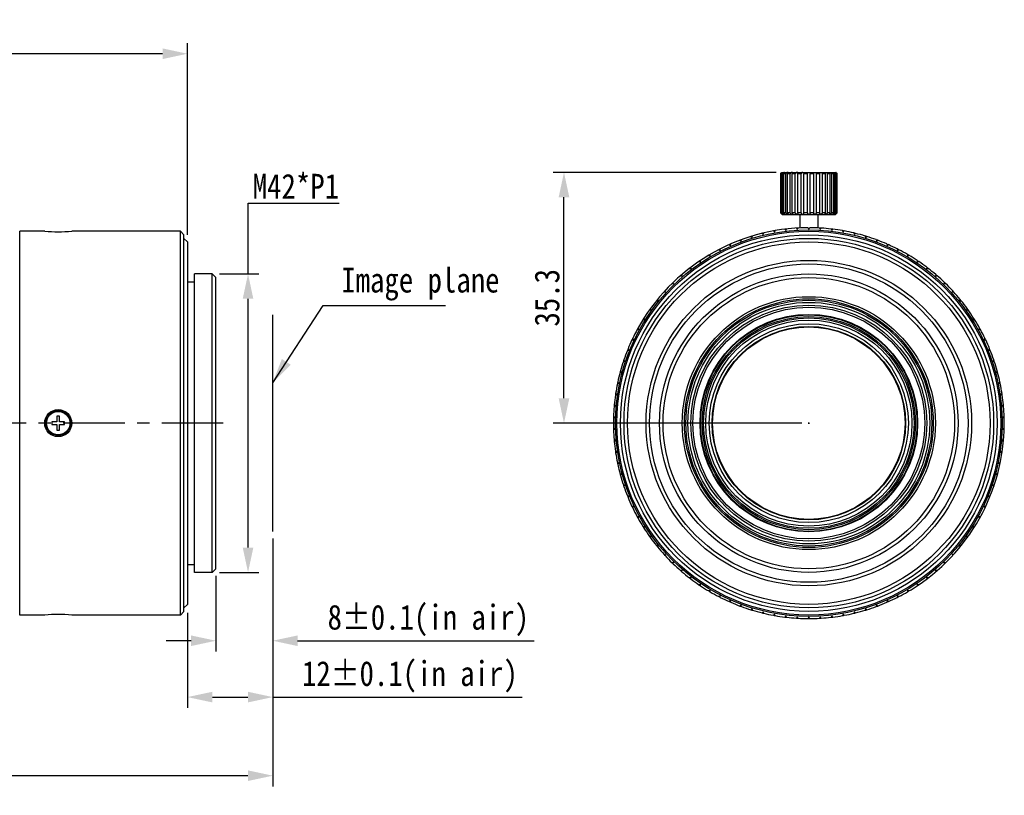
# Model space of a CAD drawing. Header units: millimetres. Extents: x 1042 to 1297, y 430 to 539.
# Tile 13 of 13: x 1158 to 1297, y 430 to 539. Entities that reach past the tile are written whole.
import ezdxf

# ---------------------------------------------------------------- set-up
doc = ezdxf.new("R2010")
doc.units = ezdxf.units.MM
doc.header["$LTSCALE"] = 23.1
doc.header["$PDMODE"] = 3
doc.header["$PDSIZE"] = 8
doc.linetypes.add('CENTER', pattern=[0.6, 0.375, -0.075, 0.075, -0.075])
doc.layers.get('0').update_dxf_attribs({"linetype": 'CONTINUOUS'})
doc.layers.get('Defpoints').update_dxf_attribs({"linetype": 'CONTINUOUS'})
doc.layers.add('02___PRT_ALL_AXES', color=7, linetype='CONTINUOUS')
doc.styles.get("Standard").update_dxf_attribs({"font": 'simsun.ttc', "width": 0.85})
doc.dimstyles.get("Standard").update_dxf_attribs({"dimtxt": 3.5, "dimasz": 3.5, "dimexe": 1.5, "dimexo": 1, "dimtad": 1, "dimtoh": 1, "dimdsep": 46, "dimtxsty": 'STANDARD', "dimblk": '_FILLED', "dimcen": 0.09, "dimclrd": 3, "dimclre": 3, "dimclrt": 2, "dimazin": 2, "dimtp": 0.01, "dimtm": 0.01, "dimtfac": 1, "dimtofl": 0, "dimtmove": 0, "dimatfit": 3, "dimldrblk": '_FILLED', "dimfxl": 1, "dimtolj": 1, "dimarcsym": 0})

# ---------------------------------------------------------------- blocks, each defined once
blk = doc.blocks.new('_FILLED')
at = {"color": 0, "linetype": 'ByBlock'}
blk.add_solid([(0, 0), (-1, 0.214), (-1, -0.214)], dxfattribs=at)
blk = doc.blocks.new('*D3')
at = {"color": 3, "lineweight": -2}
for p, q in [((1190.15, 503.68), (1190.15, 513.65)), ((1190.15, 513.65), (1202.98, 513.65)), ((1186.13, 503.68), (1191.65, 503.68)), ((1190.15, 465.18), (1190.15, 500.18)), ((1186.13, 461.68), (1191.65, 461.68))]:
    blk.add_line(p, q, dxfattribs=at)
at = {"layer": 'Defpoints', "color": 0}
for p in [(1185.13, 503.68), (1185.13, 461.68), (1190.15, 461.68)]:
    blk.add_point(p, dxfattribs=at)
at = {"color": 3, "lineweight": -2, "xscale": 3.5, "yscale": 3.5, "zscale": 3.5}
for p, rotation in [((1190.15, 503.68), 90), ((1190.15, 461.68), 270)]:
    blk.add_blockref('_FILLED', p, dxfattribs=dict(at, rotation=rotation))
at = {"color": 2, "insert": (1196.88, 516.02), "char_height": 3.5, "attachment_point": 5}
blk.add_mtext('\\A1;M42*P1', dxfattribs=at)
blk = doc.blocks.new('*D4')
at = {"color": 3, "lineweight": -2}
for p, q in [((1193.63, 466.46), (1193.63, 442.63)), ((1181.63, 455.98), (1181.63, 442.63)), ((1185.13, 444.13), (1190.13, 444.13)), ((1193.63, 444.13), (1228.71, 444.13))]:
    blk.add_line(p, q, dxfattribs=at)
at = {"layer": 'Defpoints', "color": 0}
for p in [(1193.63, 467.46), (1181.63, 456.98), (1181.63, 444.13)]:
    blk.add_point(p, dxfattribs=at)
at = {"color": 3, "lineweight": -2, "xscale": 3.5, "yscale": 3.5, "zscale": 3.5, "rotation": 180}
blk.add_blockref('_FILLED', (1181.63, 444.13), dxfattribs=at)
at = {"color": 3, "lineweight": -2, "xscale": 3.5, "yscale": 3.5, "zscale": 3.5}
blk.add_blockref('_FILLED', (1193.63, 444.13), dxfattribs=at)
at = {"color": 2, "insert": (1212.92, 446.98), "char_height": 3.5, "attachment_point": 5}
blk.add_mtext('\\A1;12%%P0.1(in air)', dxfattribs=at)
blk = doc.blocks.new('*D5')
at = {"color": 3, "lineweight": -2}
for p, q in [((1193.63, 466.46), (1193.63, 431.57)), ((1079.14, 454.48), (1079.14, 431.57)), ((1190.13, 433.07), (1082.64, 433.07))]:
    blk.add_line(p, q, dxfattribs=at)
at = {"layer": 'Defpoints', "color": 0}
for p in [(1193.63, 467.46), (1079.14, 455.48), (1079.14, 433.07)]:
    blk.add_point(p, dxfattribs=at)
at = {"color": 3, "lineweight": -2, "xscale": 3.5, "yscale": 3.5, "zscale": 3.5, "rotation": 180}
blk.add_blockref('_FILLED', (1079.14, 433.07), dxfattribs=at)
at = {"color": 3, "lineweight": -2, "xscale": 3.5, "yscale": 3.5, "zscale": 3.5}
blk.add_blockref('_FILLED', (1193.63, 433.07), dxfattribs=at)
at = {"color": 2, "insert": (1136.38, 435.91), "char_height": 3.5, "attachment_point": 5}
blk.add_mtext('\\A1;114.5%%P0.3(in air)', dxfattribs=at)
blk = doc.blocks.new('*D6')
at = {"color": 3, "lineweight": -2}
for p, q in [((1193.63, 466.46), (1193.63, 450.56)), ((1185.63, 461.18), (1185.63, 450.56)), ((1182.13, 452.06), (1178.63, 452.06)), ((1197.13, 452.06), (1230.39, 452.06))]:
    blk.add_line(p, q, dxfattribs=at)
at = {"layer": 'Defpoints', "color": 0}
for p in [(1193.63, 467.46), (1185.63, 462.18), (1185.63, 452.06)]:
    blk.add_point(p, dxfattribs=at)
at = {"color": 3, "lineweight": -2, "xscale": 3.5, "yscale": 3.5, "zscale": 3.5}
blk.add_blockref('_FILLED', (1185.63, 452.06), dxfattribs=at)
at = {"color": 3, "lineweight": -2, "xscale": 3.5, "yscale": 3.5, "zscale": 3.5, "rotation": 180}
blk.add_blockref('_FILLED', (1193.63, 452.06), dxfattribs=at)
at = {"color": 2, "insert": (1215.51, 454.91), "char_height": 3.5, "attachment_point": 5}
blk.add_mtext('\\A1;8%%P0.1(in air)', dxfattribs=at)
blk = doc.blocks.new('*D7')
at = {"color": 3, "lineweight": -2}
for p, q in [((1264.46, 517.98), (1233.1, 517.98)), ((1234.6, 486.18), (1234.6, 514.48)), ((1268.04, 482.68), (1233.1, 482.68))]:
    blk.add_line(p, q, dxfattribs=at)
at = {"layer": 'Defpoints', "color": 0}
for p in [(1234.6, 517.98), (1265.46, 517.98), (1269.04, 482.68)]:
    blk.add_point(p, dxfattribs=at)
at = {"color": 3, "lineweight": -2, "xscale": 3.5, "yscale": 3.5, "zscale": 3.5}
for p, rotation in [((1234.6, 517.98), 90), ((1234.6, 482.68), 270)]:
    blk.add_blockref('_FILLED', p, dxfattribs=dict(at, rotation=rotation))
at = {"color": 2, "insert": (1232.23, 500.33), "char_height": 3.5, "attachment_point": 5, "rotation": 90}
blk.add_mtext('\\A1;35.3', dxfattribs=at)
blk = doc.blocks.new('*D8')
at = {"color": 3, "lineweight": -2}
for p, q in [((1079.14, 510.88), (1079.14, 536.17)), ((1181.63, 509.18), (1181.63, 536.17)), ((1178.13, 534.67), (1082.64, 534.67))]:
    blk.add_line(p, q, dxfattribs=at)
at = {"layer": 'Defpoints', "color": 0}
for p in [(1079.14, 534.67), (1079.14, 509.88), (1181.63, 508.18)]:
    blk.add_point(p, dxfattribs=at)
at = {"color": 3, "lineweight": -2, "xscale": 3.5, "yscale": 3.5, "zscale": 3.5, "rotation": 180}
blk.add_blockref('_FILLED', (1079.14, 534.67), dxfattribs=at)
at = {"color": 3, "lineweight": -2, "xscale": 3.5, "yscale": 3.5, "zscale": 3.5}
blk.add_blockref('_FILLED', (1181.63, 534.67), dxfattribs=at)
at = {"color": 2, "insert": (1131.37, 537.17), "char_height": 3.5, "attachment_point": 5}
blk.add_mtext('\\A1;102.5%%P0.3', dxfattribs=at)

msp = doc.modelspace()

# ---------------------------------------------------------------- linework, layer by layer
at = {"color": 7}
for p, q in [((1265.049, 517.78), (1265.049, 512.28)), ((1273.039, 512.28), (1273.039, 517.78)), ((1268.954, 482.683), (1269.134, 482.683)), ((1269.044, 482.593), (1269.044, 482.773))]:
    msp.add_line(p, q, dxfattribs=at)
at = {"color": 7, "linetype": 'Continuous'}
for p, q in [((1265.344, 511.98), (1265.244, 512.08)), ((1272.744, 511.98), (1265.344, 511.98)), ((1272.744, 511.98), (1272.844, 512.08)), ((1264.215, 509.554), (1264.298, 509.772)), ((1265.673, 509.977), (1265.816, 509.793)), ((1265.816, 509.793), (1265.911, 510.006)), ((1267.295, 510.129), (1267.427, 509.937)), ((1267.427, 509.937), (1267.535, 510.144)), ((1268.924, 510.185), (1269.044, 509.985)), ((1269.044, 509.985), (1269.165, 510.185)), ((1270.554, 510.144), (1270.662, 509.937)), ((1270.662, 509.937), (1270.794, 510.129)), ((1272.178, 510.006), (1272.273, 509.793)), ((1272.273, 509.793), (1272.416, 509.977)), ((1273.791, 509.772), (1273.874, 509.554)), ((1158.027, 455.683), (1158.027, 509.683)), ((1180.627, 455.683), (1180.627, 509.683)), ((1180.627, 509.683), (1181.127, 509.183)), ((1181.127, 456.183), (1181.127, 509.183)), ((1181.627, 508.183), (1181.127, 508.683)), ((1259.356, 508.422), (1259.539, 508.277)), ((1259.539, 508.277), (1259.582, 508.506)), ((1260.898, 508.951), (1261.071, 508.795)), ((1261.071, 508.795), (1261.128, 509.021)), ((1262.468, 509.387), (1262.632, 509.221)), ((1262.632, 509.221), (1262.702, 509.444)), ((1264.062, 509.73), (1264.215, 509.554)), ((1273.874, 509.554), (1274.027, 509.73)), ((1275.387, 509.444), (1275.457, 509.221)), ((1275.457, 509.221), (1275.621, 509.387)), ((1276.961, 509.021), (1277.018, 508.795)), ((1277.018, 508.795), (1277.191, 508.951)), ((1278.507, 508.506), (1278.55, 508.277)), ((1278.55, 508.277), (1278.733, 508.422)), ((1181.627, 508.183), (1181.627, 457.183)), ((1256.38, 507.095), (1256.579, 506.973)), ((1256.579, 506.973), (1256.594, 507.205)), ((1257.849, 507.803), (1258.039, 507.668)), ((1258.039, 507.668), (1258.069, 507.9)), ((1280.02, 507.9), (1280.05, 507.668)), ((1280.05, 507.668), (1280.24, 507.803)), ((1281.495, 507.205), (1281.51, 506.973)), ((1281.51, 506.973), (1281.709, 507.095)), ((1254.957, 506.302), (1255.162, 506.191)), ((1255.162, 506.191), (1255.163, 506.425)), ((1282.926, 506.425), (1282.927, 506.191)), ((1282.927, 506.191), (1283.132, 506.302)), ((1252.262, 504.47), (1252.479, 504.385)), ((1252.479, 504.385), (1252.453, 504.616)), ((1253.582, 505.426), (1253.793, 505.328)), ((1253.793, 505.328), (1253.782, 505.561)), ((1284.307, 505.561), (1284.296, 505.328)), ((1284.296, 505.328), (1284.507, 505.426)), ((1285.636, 504.616), (1285.61, 504.385)), ((1285.61, 504.385), (1285.827, 504.47)), ((1185.127, 503.683), (1182.627, 503.683)), ((1182.627, 461.683), (1182.627, 503.683)), ((1185.127, 461.683), (1185.127, 503.683)), ((1185.127, 503.683), (1185.627, 503.183)), ((1185.627, 462.183), (1185.627, 503.183)), ((1251.001, 503.438), (1251.222, 503.365)), ((1251.222, 503.365), (1251.183, 503.595)), ((1286.906, 503.595), (1286.867, 503.365)), ((1286.867, 503.365), (1287.088, 503.438)), ((1181.627, 502.583), (1182.627, 502.583)), ((1249.803, 502.333), (1250.029, 502.273)), ((1250.029, 502.273), (1249.976, 502.5)), ((1288.113, 502.5), (1288.06, 502.273)), ((1288.06, 502.273), (1288.286, 502.333)), ((1247.845, 499.886), (1247.766, 500.106)), ((1248.673, 501.158), (1248.902, 501.112)), ((1248.902, 501.112), (1248.835, 501.335)), ((1289.254, 501.335), (1289.187, 501.112)), ((1289.187, 501.112), (1289.416, 501.158)), ((1290.323, 500.106), (1290.244, 499.886)), ((1246.864, 498.6), (1246.771, 498.814)), ((1247.615, 499.919), (1247.845, 499.886)), ((1290.244, 499.886), (1290.474, 499.919)), ((1291.318, 498.814), (1291.225, 498.6)), ((1193.627, 467.456), (1193.627, 497.911)), ((1245.96, 497.258), (1245.855, 497.467)), ((1246.631, 498.619), (1246.864, 498.6)), ((1291.225, 498.6), (1291.458, 498.619)), ((1292.234, 497.467), (1292.129, 497.258)), ((1245.137, 495.865), (1245.02, 496.067)), ((1245.727, 497.263), (1245.96, 497.258)), ((1292.129, 497.258), (1292.362, 497.263)), ((1293.069, 496.067), (1292.952, 495.865)), ((1244.904, 495.856), (1245.137, 495.865)), ((1292.952, 495.865), (1293.185, 495.856)), ((1293.82, 494.62), (1293.691, 494.426)), ((1293.691, 494.426), (1293.923, 494.403)), ((1294.483, 493.131), (1294.343, 492.945)), ((1294.343, 492.945), (1294.573, 492.909)), ((1295.057, 491.606), (1294.907, 491.428)), ((1294.907, 491.428), (1295.134, 491.378)), ((1295.54, 490.049), (1295.379, 489.881)), ((1295.379, 489.881), (1295.603, 489.818)), ((1295.93, 488.467), (1295.759, 488.308)), ((1295.759, 488.308), (1295.979, 488.232)), ((1296.225, 486.864), (1296.045, 486.716)), ((1296.045, 486.716), (1296.261, 486.626)), ((1296.425, 485.247), (1296.237, 485.109)), ((1296.237, 485.109), (1296.446, 485.007)), ((1163.647, 483.683), (1163.247, 483.683)), ((1163.247, 483.683), (1163.247, 482.863)), ((1163.647, 482.863), (1163.647, 483.683)), ((1296.529, 483.62), (1296.333, 483.494)), ((1296.333, 483.494), (1296.536, 483.38)), ((1163.247, 482.863), (1162.548, 482.863)), ((1162.548, 482.863), (1162.548, 482.503)), ((1162.548, 482.503), (1163.247, 482.503)), ((1163.247, 482.503), (1163.247, 481.683)), ((1164.347, 482.863), (1163.647, 482.863)), ((1163.647, 482.503), (1164.347, 482.503)), ((1163.647, 481.683), (1163.647, 482.503)), ((1164.347, 482.503), (1164.347, 482.863)), ((1163.247, 481.683), (1163.647, 481.683)), ((1296.536, 481.99), (1296.333, 481.876)), ((1296.333, 481.876), (1296.529, 481.75)), ((1296.446, 480.363), (1296.237, 480.261)), ((1296.237, 480.261), (1296.425, 480.123)), ((1296.261, 478.744), (1296.045, 478.654)), ((1296.045, 478.654), (1296.225, 478.506)), ((1295.979, 477.138), (1295.759, 477.062)), ((1295.759, 477.062), (1295.93, 476.903)), ((1295.603, 475.552), (1295.379, 475.489)), ((1295.379, 475.489), (1295.54, 475.32)), ((1295.134, 473.991), (1294.907, 473.942)), ((1294.907, 473.942), (1295.057, 473.764)), ((1294.573, 472.461), (1294.343, 472.425)), ((1294.343, 472.425), (1294.483, 472.238)), ((1293.923, 470.967), (1293.691, 470.944)), ((1293.691, 470.944), (1293.82, 470.75)), ((1293.185, 469.514), (1292.952, 469.505)), ((1292.952, 469.505), (1293.069, 469.303)), ((1292.362, 468.107), (1292.129, 468.112)), ((1292.129, 468.112), (1292.234, 467.903)), ((1290.474, 465.451), (1290.244, 465.484)), ((1290.244, 465.484), (1290.323, 465.264)), ((1291.458, 466.751), (1291.225, 466.77)), ((1291.225, 466.77), (1291.318, 466.556)), ((1289.416, 464.212), (1289.187, 464.258)), ((1289.187, 464.258), (1289.254, 464.034)), ((1181.627, 462.783), (1182.627, 462.783)), ((1288.286, 463.037), (1288.06, 463.097)), ((1288.06, 463.097), (1288.113, 462.87)), ((1185.127, 461.683), (1182.627, 461.683)), ((1185.127, 461.683), (1185.627, 462.183)), ((1287.088, 461.932), (1286.867, 462.005)), ((1286.867, 462.005), (1286.906, 461.775)), ((1285.827, 460.9), (1285.61, 460.985)), ((1285.61, 460.985), (1285.636, 460.754)), ((1181.627, 457.183), (1181.127, 456.683)), ((1180.627, 455.683), (1181.127, 456.183))]:
    msp.add_line(p, q, dxfattribs=at)
at = {"color": 1, "linetype": 'CENTER'}
msp.add_line((1186.67, 482.683), (1077.428, 482.683), dxfattribs=at)
at = {"color": 7, "linetype": 'Continuous'}
for centre, radius in [((1269.044, 482.685), 27.2), ((1269.044, 482.683), 27), ((1269.044, 482.683), 26.5), ((1269.044, 482.683), 26), ((1269.044, 482.683), 25.5), ((1269.044, 482.683), 22.9), ((1269.044, 482.683), 22.4), ((1269.044, 482.683), 21), ((1269.044, 482.683), 20.5), ((1269.044, 482.683), 17.8), ((1269.044, 482.683), 17.5), ((1269.044, 482.685), 17.3), ((1269.044, 482.685), 17), ((1269.044, 482.685), 16.6), ((1269.044, 482.685), 16.3), ((1269.044, 482.685), 15.3), ((1269.044, 482.683), 15.228), ((1269.044, 482.685), 15), ((1269.044, 482.683), 14.8), ((1269.044, 482.683), 14.5), ((1269.044, 482.683), 13.537), ((1163.447, 482.683), 1.75), ((1163.447, 482.683), 1.65)]:
    msp.add_circle(centre, radius, dxfattribs=at)
for radius, start, end in [(27.5, 90.25034, 151.38236), (27.5, 86.85411, 89.74966), (27.491, 86.35364, 86.85448), (27.5, 83.45789, 86.35343), (27.491, 82.95714, 83.45802), (27.5, 80.06166, 82.95721), (27.491, 79.56066, 80.06153), (27.5, 76.66543, 79.56098), (27.491, 76.16516, 76.66505), (27.5, 73.26921, 76.16476), (27.491, 72.76873, 73.26958), (27.5, 69.87298, 72.76853), (27.491, 69.37223, 69.87312), (27.5, 66.47675, 69.3723), (27.491, 65.97575, 66.47661), (27.5, 63.08053, 65.97608), (27.491, 62.58027, 63.08016), (27.5, 59.6843, 62.57985), (27.491, 59.18384, 59.68468), (27.5, 56.28807, 59.18362), (27.491, 55.78735, 56.28823), (27.5, 52.89185, 55.7874), (27.491, 52.39086, 52.89173), (27.5, 49.49562, 52.39117), (27.491, 48.99537, 49.49526), (27.5, 46.0994, 48.99494), (27.491, 45.59896, 46.09979), (27.5, 42.70317, 45.59872), (27.491, 42.20246, 42.70335), (27.5, 39.30694, 42.20249), (27.491, 38.80597, 39.30684), (27.5, 35.91072, 38.80626), (27.491, 35.45445, 35.91037), (27.5, 32.51449, 35.41004), (27.491, 32.01407, 32.5149), (27.5, 29.11826, 32.01381), (27.491, 28.61758, 29.11846), (27.5, 154.27791, 154.77859), (27.5, 25.72204, 28.61759), (27.491, 25.22109, 25.72196), (27.5, 157.67414, 158.17486), (27.5, 22.32581, 25.22136), (27.491, 21.82469, 22.32548), (27.5, 18.92958, 21.82513), (27.5, 161.07041, 161.57114), (27.491, 18.42918, 18.93), (27.5, 15.53336, 18.42891), (27.5, 164.46668, 164.96738), (27.491, 15.03269, 15.53357), (27.5, 12.13713, 15.03268), (27.5, 167.86293, 168.38669), (27.491, 11.6362, 12.13707), (27.5, 8.7409, 11.63645), (27.5, 171.2591, 171.75972), (27.491, 8.23979, 8.74059), (27.5, 5.34468, 8.24023), (27.5, 174.65526, 175.15595), (27.491, 4.84429, 5.3451), (27.5, 1.94845, 4.844), (27.5, 178.0515, 178.55223), (27.491, 1.44781, 1.94869), (27.5, 303.71196, 1.44777), (27.5, 181.44777, 181.9485), (27.5, 184.84405, 185.34474), (27.5, 188.24028, 188.7409), (27.5, 191.61266, 192.13707), (27.5, 195.03262, 195.53332), (27.5, 198.42886, 198.92959), (27.5, 201.82514, 202.32586), (27.5, 205.22141, 205.72209), (27.5, 208.61764, 209.11825), (27.5, 212.0138, 212.51443), (27.5, 215.40998, 215.91068), (27.5, 218.80623, 219.30695), (27.5, 222.2025, 222.70322), (27.5, 225.59877, 226.09945), (27.5, 228.99499, 229.4956), (27.5, 232.39115, 232.89179), (27.5, 235.78734, 236.28804), (27.5, 239.18359, 239.68432), (27.5, 300.31568, 300.81641), (27.5, 242.57987, 243.08058), (27.5, 245.97613, 246.4768), (27.5, 293.5232, 294.02387), (27.5, 296.91942, 297.42013), (27.5, 249.37235, 249.87295), (27.5, 252.7685, 253.26915), (27.5, 256.1647, 256.66541), (27.5, 283.33459, 283.8353), (27.5, 286.73085, 287.2315), (27.5, 290.12705, 290.62765), (27.5, 259.56095, 260.06168), (27.5, 262.95723, 263.45794), (27.5, 266.35349, 266.85415), (27.5, 269.7497, 270.2503), (27.5, 273.14585, 273.64651), (27.5, 276.54206, 277.04277), (27.5, 279.93832, 280.43905)]:
    msp.add_arc((1269.044, 482.685), radius, start, end, dxfattribs=at)
at = {"layer": '02___PRT_ALL_AXES', "color": 7, "linetype": 'Continuous'}
for p, q in [((1265.105, 517.78), (1265.049, 517.78)), ((1265.105, 512.28), (1265.105, 517.78)), ((1265.194, 512.28), (1265.194, 517.78)), ((1265.358, 517.78), (1265.194, 517.78)), ((1265.21, 517.944), (1265.223, 517.958)), ((1265.223, 517.958), (1265.244, 517.98)), ((1265.244, 517.98), (1272.844, 517.98)), ((1265.358, 512.28), (1265.358, 517.78)), ((1265.532, 512.28), (1265.532, 517.78)), ((1265.796, 517.78), (1265.532, 517.78)), ((1265.796, 512.28), (1265.796, 517.78)), ((1266.046, 512.28), (1266.046, 517.78)), ((1266.397, 517.78), (1266.046, 517.78)), ((1266.397, 512.28), (1266.397, 517.78)), ((1266.71, 512.28), (1266.71, 517.78)), ((1267.131, 517.78), (1266.71, 517.78)), ((1267.131, 512.28), (1267.131, 517.78)), ((1267.491, 512.28), (1267.491, 517.78)), ((1267.961, 517.78), (1267.491, 517.78)), ((1267.961, 512.28), (1267.961, 517.78)), ((1268.35, 512.28), (1268.35, 517.78)), ((1268.845, 517.78), (1268.35, 517.78)), ((1268.845, 512.28), (1268.845, 517.78)), ((1269.244, 512.28), (1269.244, 517.78)), ((1269.739, 517.78), (1269.244, 517.78)), ((1269.739, 512.28), (1269.739, 517.78)), ((1270.128, 512.28), (1270.128, 517.78)), ((1270.598, 517.78), (1270.128, 517.78)), ((1270.598, 512.28), (1270.598, 517.78)), ((1270.958, 512.28), (1270.958, 517.78)), ((1271.379, 517.78), (1270.958, 517.78)), ((1271.379, 512.28), (1271.379, 517.78)), ((1271.692, 512.28), (1271.692, 517.78)), ((1272.043, 517.78), (1271.692, 517.78)), ((1272.043, 512.28), (1272.043, 517.78)), ((1272.293, 512.28), (1272.293, 517.78)), ((1272.557, 517.78), (1272.293, 517.78)), ((1272.557, 512.28), (1272.557, 517.78)), ((1272.731, 512.28), (1272.731, 517.78)), ((1272.895, 517.78), (1272.731, 517.78)), ((1272.866, 517.958), (1272.844, 517.98)), ((1272.879, 517.944), (1272.866, 517.958)), ((1272.895, 512.28), (1272.895, 517.78)), ((1272.984, 512.28), (1272.984, 517.78)), ((1273.039, 517.78), (1272.984, 517.78)), ((1265.105, 512.28), (1265.049, 512.28)), ((1265.178, 512.149), (1265.188, 512.139)), ((1265.358, 512.28), (1265.194, 512.28)), ((1265.244, 512.08), (1265.242, 512.083)), ((1265.796, 512.28), (1265.532, 512.28)), ((1266.397, 512.28), (1266.046, 512.28)), ((1267.131, 512.28), (1266.71, 512.28)), ((1267.961, 512.28), (1267.491, 512.28)), ((1267.794, 511.91), (1267.794, 510.156)), ((1268.845, 512.28), (1268.35, 512.28)), ((1269.739, 512.28), (1269.244, 512.28)), ((1270.598, 512.28), (1270.128, 512.28)), ((1270.294, 511.91), (1270.294, 510.156)), ((1271.379, 512.28), (1270.958, 512.28)), ((1272.043, 512.28), (1271.692, 512.28)), ((1272.557, 512.28), (1272.293, 512.28)), ((1272.895, 512.28), (1272.731, 512.28)), ((1272.845, 512.08), (1272.847, 512.082)), ((1272.901, 512.139), (1272.911, 512.149)), ((1273.039, 512.28), (1272.984, 512.28)), ((1161.547, 509.683), (1158.027, 509.683)), ((1180.627, 509.683), (1165.347, 509.683)), ((1244.398, 494.426), (1244.269, 494.62)), ((1243.746, 492.945), (1243.606, 493.131)), ((1244.166, 494.403), (1244.398, 494.426)), ((1243.516, 492.909), (1243.746, 492.945)), ((1242.955, 491.378), (1243.182, 491.428)), ((1243.182, 491.428), (1243.032, 491.606)), ((1242.486, 489.818), (1242.71, 489.881)), ((1242.71, 489.881), (1242.549, 490.049)), ((1242.11, 488.232), (1242.33, 488.308)), ((1242.33, 488.308), (1242.159, 488.467)), ((1241.828, 486.626), (1242.044, 486.716)), ((1242.044, 486.716), (1241.864, 486.864)), ((1241.643, 485.007), (1241.852, 485.109)), ((1241.852, 485.109), (1241.664, 485.247)), ((1241.553, 483.38), (1241.756, 483.494)), ((1241.756, 483.494), (1241.56, 483.62)), ((1241.756, 481.876), (1241.553, 481.99)), ((1241.56, 481.75), (1241.756, 481.876)), ((1241.852, 480.261), (1241.643, 480.363)), ((1241.664, 480.123), (1241.852, 480.261)), ((1242.044, 478.654), (1241.828, 478.744)), ((1241.864, 478.506), (1242.044, 478.654)), ((1242.33, 477.062), (1242.11, 477.138)), ((1242.159, 476.903), (1242.33, 477.062)), ((1242.71, 475.489), (1242.486, 475.552)), ((1242.549, 475.32), (1242.71, 475.489)), ((1243.182, 473.942), (1242.955, 473.991)), ((1243.032, 473.764), (1243.182, 473.942)), ((1243.746, 472.425), (1243.516, 472.461)), ((1243.606, 472.238), (1243.746, 472.425)), ((1244.398, 470.944), (1244.166, 470.967)), ((1244.269, 470.75), (1244.398, 470.944)), ((1245.137, 469.505), (1244.904, 469.514)), ((1245.02, 469.303), (1245.137, 469.505)), ((1245.96, 468.112), (1245.727, 468.107)), ((1245.855, 467.903), (1245.96, 468.112)), ((1246.864, 466.77), (1246.631, 466.751)), ((1246.771, 466.556), (1246.864, 466.77)), ((1247.845, 465.484), (1247.615, 465.451)), ((1247.766, 465.264), (1247.845, 465.484)), ((1248.902, 464.258), (1248.673, 464.212)), ((1248.835, 464.034), (1248.902, 464.258)), ((1250.029, 463.097), (1249.803, 463.037)), ((1249.976, 462.87), (1250.029, 463.097)), ((1251.222, 462.005), (1251.001, 461.932)), ((1251.183, 461.775), (1251.222, 462.005)), ((1252.479, 460.985), (1252.262, 460.9)), ((1252.453, 460.754), (1252.479, 460.985)), ((1253.793, 460.042), (1253.582, 459.944)), ((1253.782, 459.809), (1253.793, 460.042)), ((1284.507, 459.944), (1284.296, 460.042)), ((1284.296, 460.042), (1284.307, 459.809)), ((1255.162, 459.178), (1254.957, 459.068)), ((1255.163, 458.945), (1255.162, 459.178)), ((1282.927, 459.178), (1282.926, 458.945)), ((1283.132, 459.068), (1282.927, 459.178)), ((1256.579, 458.397), (1256.38, 458.275)), ((1256.594, 458.165), (1256.579, 458.397)), ((1258.039, 457.701), (1257.849, 457.567)), ((1258.069, 457.47), (1258.039, 457.701)), ((1280.05, 457.701), (1280.02, 457.47)), ((1280.24, 457.567), (1280.05, 457.701)), ((1281.51, 458.397), (1281.495, 458.165)), ((1281.709, 458.275), (1281.51, 458.397)), ((1259.539, 457.093), (1259.356, 456.948)), ((1259.582, 456.864), (1259.539, 457.093)), ((1261.071, 456.575), (1260.898, 456.419)), ((1261.128, 456.349), (1261.071, 456.575)), ((1262.632, 456.149), (1262.468, 455.983)), ((1262.702, 455.926), (1262.632, 456.149)), ((1264.215, 455.815), (1264.062, 455.64)), ((1264.298, 455.598), (1264.215, 455.815)), ((1273.874, 455.815), (1273.791, 455.598)), ((1274.027, 455.64), (1273.874, 455.815)), ((1275.457, 456.149), (1275.387, 455.926)), ((1275.621, 455.983), (1275.457, 456.149)), ((1277.018, 456.575), (1276.961, 456.349)), ((1277.191, 456.419), (1277.018, 456.575)), ((1278.55, 457.093), (1278.507, 456.864)), ((1278.733, 456.948), (1278.55, 457.093)), ((1161.547, 455.683), (1158.027, 455.683)), ((1180.627, 455.683), (1165.347, 455.683)), ((1265.816, 455.577), (1265.673, 455.392)), ((1265.911, 455.364), (1265.816, 455.577)), ((1267.427, 455.433), (1267.295, 455.241)), ((1267.535, 455.226), (1267.427, 455.433)), ((1269.044, 455.385), (1268.924, 455.185)), ((1269.165, 455.185), (1269.044, 455.385)), ((1270.662, 455.433), (1270.554, 455.226)), ((1270.794, 455.241), (1270.662, 455.433)), ((1272.273, 455.577), (1272.178, 455.364)), ((1272.416, 455.392), (1272.273, 455.577))]:
    msp.add_line(p, q, dxfattribs=at)
for points in [[(1265.239, 517.975), (1265.242, 517.978), (1265.244, 517.98), (1265.244, 517.98)], [(1272.844, 517.98), (1272.845, 517.98), (1272.847, 517.978), (1272.85, 517.975)]]:
    msp.add_lwpolyline(points, dxfattribs=at)
for centre, radius in [((1269.044, 482.683), 14), ((1269.044, 482.683), 13.615), ((1163.447, 482.683), 1.9)]:
    msp.add_circle(centre, radius, dxfattribs=at)
for centre, radius, start, end in [((1257.124, 525.706), 11.209, 315.00012, 315.54778), ((1257.271, 525.56), 11.001, 315.5506, 315.75506), ((1257.447, 525.389), 10.756, 315.75589, 315.89473), ((1257.37, 525.464), 10.864, 315.89409, 316.06361), ((1257.564, 525.276), 10.593, 316.06485, 316.19551), ((1280.518, 525.27), 10.584, 223.80449, 223.93519), ((1280.722, 525.467), 10.868, 223.93637, 224.10587), ((1280.637, 525.384), 10.749, 224.10524, 224.24414), ((1280.819, 525.562), 11.003, 224.24494, 224.44936), ((1280.966, 525.706), 11.209, 224.45221, 224.99987), ((1257.126, 504.357), 11.205, 44.41443, 44.99975), ((1257.254, 504.483), 11.025, 44.28504, 44.41094), ((1257.451, 504.675), 10.75, 44.04527, 44.28548), ((1257.499, 504.721), 10.683, 43.81931, 43.97095), ((1257.499, 504.721), 10.684, 43.54918, 43.81749), ((1280.48, 504.827), 10.531, 136.18062, 136.45152), ((1280.449, 504.857), 10.488, 136.02752, 136.1825), ((1280.645, 504.668), 10.76, 135.71457, 135.95472), ((1280.828, 504.489), 11.016, 135.58885, 135.71477), ((1280.888, 504.431), 11.1, 134.99748, 135.58828), ((1163.447, 536.618), 27.002, 265.96502, 274.03498), ((1269.044, 482.685), 27.5, 151.38241, 154.27796), ((1269.044, 482.685), 27.5, 154.77864, 157.67419), ((1269.044, 482.685), 27.5, 158.17487, 161.07042), ((1269.044, 482.685), 27.5, 161.57109, 164.46664), ((1269.044, 482.685), 27.5, 164.96732, 167.86287), ((1269.044, 482.685), 27.5, 168.36355, 171.2591), ((1269.044, 482.685), 27.5, 171.75977, 174.65532), ((1269.044, 482.685), 27.5, 175.156, 178.05155), ((1269.044, 482.685), 27.5, 178.55223, 181.44777), ((1269.044, 482.685), 27.5, 181.94845, 184.844), ((1269.044, 482.685), 27.5, 185.34468, 188.24023), ((1269.044, 482.685), 27.5, 188.7409, 191.63645), ((1269.044, 482.685), 27.5, 192.13713, 195.03268), ((1269.044, 482.685), 27.5, 195.53336, 198.42891), ((1269.044, 482.685), 27.5, 198.92958, 201.82513), ((1269.044, 482.685), 27.5, 202.32581, 205.22136), ((1269.044, 482.685), 27.5, 205.72204, 208.61759), ((1269.044, 482.685), 27.5, 209.11826, 212.01381), ((1269.044, 482.685), 27.5, 212.51449, 215.41004), ((1269.044, 482.685), 27.5, 215.91072, 218.80626), ((1269.044, 482.685), 27.5, 219.30694, 222.20249), ((1269.044, 482.685), 27.5, 222.70317, 225.59872), ((1269.044, 482.685), 27.5, 226.0994, 228.99494), ((1269.044, 482.685), 27.5, 229.49562, 232.39117), ((1269.044, 482.685), 27.5, 232.89185, 235.7874), ((1269.044, 482.685), 27.5, 236.28807, 239.18362), ((1269.044, 482.685), 27.5, 239.6843, 242.57985), ((1269.044, 482.685), 27.5, 297.42015, 300.3157), ((1269.044, 482.685), 27.5, 300.81638, 303.71193), ((1269.044, 482.685), 27.5, 243.08053, 245.97608), ((1269.044, 482.685), 27.5, 246.47675, 249.3723), ((1269.044, 482.685), 27.5, 290.6277, 293.52325), ((1269.044, 482.685), 27.5, 294.02392, 296.91947), ((1163.447, 428.748), 27.002, 85.96502, 94.03498), ((1269.044, 482.685), 27.5, 249.87298, 252.76853), ((1269.044, 482.685), 27.5, 253.26921, 256.16476), ((1269.044, 482.685), 27.5, 256.66543, 259.56098), ((1269.044, 482.685), 27.5, 280.43902, 283.33457), ((1269.044, 482.685), 27.5, 283.83524, 286.73079), ((1269.044, 482.685), 27.5, 287.23147, 290.12702), ((1269.044, 482.685), 27.5, 260.06166, 262.95721), ((1269.044, 482.685), 27.5, 263.45789, 266.35343), ((1269.044, 482.685), 27.5, 266.85411, 269.74966), ((1269.044, 482.685), 27.5, 270.25034, 273.14589), ((1269.044, 482.685), 27.5, 273.64657, 276.54211), ((1269.044, 482.685), 27.5, 277.04279, 279.93834)]:
    msp.add_arc(centre, radius, start, end, dxfattribs=at)
for points, knots in [([(1265.105, 517.78), (1265.123, 517.798), (1265.157, 517.833), (1265.21, 517.883), (1265.26, 517.927), (1265.293, 517.954), (1265.309, 517.965)], [0, 0, 0, 0, 0.2704214, 0.5381561, 0.7897033, 1, 1, 1, 1]), ([(1265.342, 517.965), (1265.34, 517.959), (1265.333, 517.947), (1265.315, 517.919), (1265.285, 517.881), (1265.242, 517.831), (1265.211, 517.797), (1265.194, 517.78)], [0, 0, 0, 0, 0.0757053, 0.1739567, 0.4164915, 0.6974892, 1, 1, 1, 1]), ([(1265.309, 517.965), (1265.315, 517.969), (1265.323, 517.974), (1265.334, 517.979), (1265.338, 517.98), (1265.34, 517.98)], [0, 0, 0, 0, 0.6240193, 0.8446709, 1, 1, 1, 1]), ([(1265.34, 517.98), (1265.341, 517.98), (1265.344, 517.979), (1265.345, 517.976), (1265.345, 517.975)], [0, 0, 0, 0, 0.4921536, 1, 1, 1, 1]), ([(1265.345, 517.975), (1265.345, 517.974), (1265.344, 517.971), (1265.343, 517.967), (1265.342, 517.965)], [0, 0, 0, 0, 0.1987195, 1, 1, 1, 1]), ([(1265.621, 517.98), (1265.617, 517.98), (1265.608, 517.979), (1265.589, 517.972), (1265.562, 517.958), (1265.528, 517.936), (1265.48, 517.899), (1265.423, 517.847), (1265.379, 517.803), (1265.358, 517.78)], [0, 0, 0, 0, 0.0345387, 0.0771517, 0.1829258, 0.3075862, 0.4425298, 0.7231069, 1, 1, 1, 1]), ([(1265.532, 517.78), (1265.546, 517.796), (1265.573, 517.828), (1265.607, 517.876), (1265.628, 517.914), (1265.638, 517.941), (1265.641, 517.954), (1265.641, 517.959)], [0, 0, 0, 0, 0.3067787, 0.585979, 0.8237965, 0.9211333, 1, 1, 1, 1]), ([(1265.641, 517.959), (1265.641, 517.965), (1265.639, 517.973), (1265.629, 517.979), (1265.624, 517.98), (1265.621, 517.98)], [0, 0, 0, 0, 0.4937211, 0.7247187, 1, 1, 1, 1]), ([(1266.074, 517.98), (1266.062, 517.98), (1266.038, 517.975), (1266.001, 517.959), (1265.963, 517.936), (1265.913, 517.9), (1265.856, 517.849), (1265.815, 517.803), (1265.796, 517.78)], [0, 0, 0, 0, 0.0965276, 0.2138469, 0.3430546, 0.4772465, 0.7452818, 1, 1, 1, 1]), ([(1266.046, 517.78), (1266.065, 517.806), (1266.091, 517.844), (1266.112, 517.898), (1266.117, 517.923), (1266.117, 517.934)], [0, 0, 0, 0, 0.5583837, 0.7969662, 1, 1, 1, 1]), ([(1266.117, 517.934), (1266.117, 517.941), (1266.116, 517.952), (1266.108, 517.968), (1266.093, 517.979), (1266.08, 517.98), (1266.074, 517.98)], [0, 0, 0, 0, 0.2560733, 0.4863203, 0.7203961, 1, 1, 1, 1]), ([(1266.675, 517.98), (1266.662, 517.98), (1266.634, 517.975), (1266.578, 517.954), (1266.513, 517.911), (1266.448, 517.85), (1266.412, 517.804), (1266.397, 517.78)], [0, 0, 0, 0, 0.1135853, 0.2407425, 0.5063633, 0.763301, 1, 1, 1, 1]), ([(1266.751, 517.902), (1266.751, 517.912), (1266.748, 517.931), (1266.735, 517.958), (1266.709, 517.977), (1266.687, 517.98), (1266.675, 517.98)], [0, 0, 0, 0, 0.2440576, 0.4739984, 0.7139907, 1, 1, 1, 1]), ([(1266.71, 517.78), (1266.722, 517.8), (1266.741, 517.839), (1266.751, 517.882), (1266.751, 517.902)], [0, 0, 0, 0, 0.5349082, 1, 1, 1, 1]), ([(1267.396, 517.98), (1267.365, 517.98), (1267.305, 517.963), (1267.23, 517.912), (1267.17, 517.85), (1267.142, 517.804), (1267.131, 517.78)], [0, 0, 0, 0, 0.2625594, 0.5292801, 0.7765257, 1, 1, 1, 1]), ([(1267.509, 517.863), (1267.509, 517.877), (1267.505, 517.905), (1267.485, 517.945), (1267.447, 517.974), (1267.413, 517.98), (1267.396, 517.98)], [0, 0, 0, 0, 0.2334481, 0.4630132, 0.7091082, 1, 1, 1, 1]), ([(1267.491, 517.78), (1267.494, 517.787), (1267.504, 517.814), (1267.509, 517.842), (1267.509, 517.863)], [0, 0, 0, 0, 0.2622408, 1, 1, 1, 1]), ([(1268.199, 517.98), (1268.168, 517.98), (1268.107, 517.964), (1268.036, 517.913), (1267.986, 517.85), (1267.966, 517.803), (1267.961, 517.78)], [0, 0, 0, 0, 0.2808381, 0.5456558, 0.7840447, 1, 1, 1, 1]), ([(1268.199, 517.98), (1268.223, 517.98), (1268.269, 517.971), (1268.321, 517.929), (1268.349, 517.876), (1268.354, 517.838), (1268.354, 517.82)], [0, 0, 0, 0, 0.2933779, 0.5456614, 0.775368, 1, 1, 1, 1]), ([(1268.354, 517.82), (1268.354, 517.817), (1268.354, 517.803), (1268.352, 517.79), (1268.35, 517.78)], [0, 0, 0, 0, 0.2479396, 1, 1, 1, 1]), ([(1268.845, 517.78), (1268.845, 517.803), (1268.854, 517.849), (1268.885, 517.902), (1268.921, 517.937), (1268.956, 517.961), (1268.998, 517.976), (1269.029, 517.98), (1269.044, 517.98)], [0, 0, 0, 0, 0.2164851, 0.447272, 0.5726179, 0.7065827, 0.8499024, 1, 1, 1, 1]), ([(1269.044, 517.98), (1269.06, 517.98), (1269.091, 517.976), (1269.133, 517.961), (1269.168, 517.937), (1269.204, 517.902), (1269.235, 517.849), (1269.244, 517.803), (1269.244, 517.78)], [0, 0, 0, 0, 0.1500894, 0.2934193, 0.4273882, 0.5527355, 0.7835192, 1, 1, 1, 1]), ([(1269.735, 517.82), (1269.735, 517.838), (1269.74, 517.876), (1269.768, 517.929), (1269.82, 517.971), (1269.866, 517.98), (1269.89, 517.98)], [0, 0, 0, 0, 0.2246381, 0.454345, 0.7066175, 1, 1, 1, 1]), ([(1269.739, 517.78), (1269.738, 517.783), (1269.736, 517.797), (1269.735, 517.81), (1269.735, 517.82)], [0, 0, 0, 0, 0.2525574, 1, 1, 1, 1]), ([(1269.89, 517.98), (1269.921, 517.98), (1269.982, 517.964), (1270.053, 517.913), (1270.103, 517.85), (1270.123, 517.803), (1270.128, 517.78)], [0, 0, 0, 0, 0.2808401, 0.5456634, 0.7840491, 1, 1, 1, 1]), ([(1270.58, 517.863), (1270.58, 517.877), (1270.584, 517.905), (1270.604, 517.945), (1270.642, 517.974), (1270.676, 517.98), (1270.693, 517.98)], [0, 0, 0, 0, 0.2334512, 0.4630157, 0.7090938, 1, 1, 1, 1]), ([(1270.598, 517.78), (1270.595, 517.787), (1270.585, 517.814), (1270.58, 517.842), (1270.58, 517.863)], [0, 0, 0, 0, 0.2622376, 1, 1, 1, 1]), ([(1270.693, 517.98), (1270.724, 517.98), (1270.784, 517.963), (1270.859, 517.912), (1270.919, 517.85), (1270.947, 517.804), (1270.958, 517.78)], [0, 0, 0, 0, 0.2625614, 0.529288, 0.7765303, 1, 1, 1, 1]), ([(1271.338, 517.902), (1271.338, 517.912), (1271.341, 517.931), (1271.354, 517.958), (1271.38, 517.977), (1271.402, 517.98), (1271.414, 517.98)], [0, 0, 0, 0, 0.2440587, 0.4739978, 0.7139728, 1, 1, 1, 1]), ([(1271.379, 517.78), (1271.367, 517.8), (1271.348, 517.839), (1271.338, 517.882), (1271.338, 517.902)], [0, 0, 0, 0, 0.5349098, 1, 1, 1, 1]), ([(1271.414, 517.98), (1271.427, 517.98), (1271.455, 517.975), (1271.511, 517.954), (1271.576, 517.911), (1271.641, 517.85), (1271.677, 517.804), (1271.692, 517.78)], [0, 0, 0, 0, 0.1135784, 0.2407446, 0.5063715, 0.7633059, 1, 1, 1, 1]), ([(1271.972, 517.934), (1271.972, 517.941), (1271.973, 517.952), (1271.981, 517.968), (1271.996, 517.979), (1272.009, 517.98), (1272.015, 517.98)], [0, 0, 0, 0, 0.2560732, 0.4863039, 0.7203864, 1, 1, 1, 1]), ([(1272.043, 517.78), (1272.024, 517.806), (1271.998, 517.844), (1271.977, 517.898), (1271.972, 517.923), (1271.972, 517.934)], [0, 0, 0, 0, 0.5583905, 0.7969708, 1, 1, 1, 1]), ([(1272.015, 517.98), (1272.027, 517.98), (1272.051, 517.975), (1272.088, 517.959), (1272.126, 517.936), (1272.176, 517.9), (1272.233, 517.849), (1272.274, 517.803), (1272.293, 517.78)], [0, 0, 0, 0, 0.0965214, 0.213849, 0.3430606, 0.4772549, 0.745287, 1, 1, 1, 1]), ([(1272.448, 517.959), (1272.448, 517.965), (1272.45, 517.973), (1272.46, 517.979), (1272.465, 517.98), (1272.468, 517.98)], [0, 0, 0, 0, 0.4936967, 0.7247166, 1, 1, 1, 1]), ([(1272.557, 517.78), (1272.543, 517.796), (1272.516, 517.828), (1272.482, 517.876), (1272.461, 517.914), (1272.451, 517.941), (1272.448, 517.954), (1272.448, 517.959)], [0, 0, 0, 0, 0.3067829, 0.5859888, 0.8238041, 0.9211352, 1, 1, 1, 1]), ([(1272.468, 517.98), (1272.472, 517.98), (1272.481, 517.979), (1272.5, 517.972), (1272.527, 517.958), (1272.561, 517.936), (1272.609, 517.899), (1272.666, 517.847), (1272.71, 517.803), (1272.731, 517.78)], [0, 0, 0, 0, 0.0345362, 0.0771464, 0.182928, 0.307592, 0.4425385, 0.7231125, 1, 1, 1, 1]), ([(1272.744, 517.975), (1272.744, 517.976), (1272.745, 517.979), (1272.748, 517.98), (1272.749, 517.98)], [0, 0, 0, 0, 0.5078628, 1, 1, 1, 1]), ([(1272.895, 517.78), (1272.876, 517.799), (1272.85, 517.828), (1272.816, 517.866), (1272.794, 517.893), (1272.775, 517.919), (1272.759, 517.941), (1272.75, 517.957), (1272.745, 517.968), (1272.744, 517.973), (1272.744, 517.975)], [0, 0, 0, 0, 0.3215171, 0.473192, 0.6154906, 0.7451004, 0.857105, 0.9445875, 0.9766983, 1, 1, 1, 1]), ([(1272.749, 517.98), (1272.751, 517.98), (1272.755, 517.979), (1272.766, 517.974), (1272.774, 517.969), (1272.78, 517.965)], [0, 0, 0, 0, 0.1553221, 0.3759529, 1, 1, 1, 1]), ([(1272.78, 517.965), (1272.796, 517.954), (1272.829, 517.927), (1272.879, 517.883), (1272.932, 517.833), (1272.966, 517.798), (1272.984, 517.78)], [0, 0, 0, 0, 0.2102959, 0.4618458, 0.7295785, 1, 1, 1, 1]), ([(1265.345, 512.085), (1265.345, 512.085), (1265.345, 512.083), (1265.343, 512.08), (1265.336, 512.08), (1265.328, 512.084), (1265.317, 512.09), (1265.304, 512.099), (1265.288, 512.11), (1265.272, 512.124), (1265.254, 512.139), (1265.236, 512.154), (1265.211, 512.177), (1265.18, 512.206), (1265.142, 512.243), (1265.117, 512.268), (1265.105, 512.28)], [0, 0, 0, 0, 0.0083067, 0.0151033, 0.0315631, 0.0596384, 0.100443, 0.1522087, 0.2127088, 0.2799891, 0.352219, 0.4281742, 0.5068218, 0.669124, 0.8347332, 1, 1, 1, 1]), ([(1265.194, 512.28), (1265.213, 512.261), (1265.239, 512.232), (1265.273, 512.194), (1265.295, 512.167), (1265.314, 512.142), (1265.33, 512.119), (1265.339, 512.103), (1265.344, 512.092), (1265.345, 512.087), (1265.345, 512.085)], [0, 0, 0, 0, 0.321428, 0.4731233, 0.6153843, 0.7450444, 0.8570172, 0.9446179, 0.9766788, 1, 1, 1, 1]), ([(1265.641, 512.101), (1265.641, 512.097), (1265.64, 512.09), (1265.633, 512.082), (1265.621, 512.079), (1265.607, 512.082), (1265.59, 512.088), (1265.571, 512.098), (1265.55, 512.11), (1265.52, 512.13), (1265.483, 512.16), (1265.44, 512.198), (1265.398, 512.238), (1265.371, 512.266), (1265.358, 512.28)], [0, 0, 0, 0, 0.0294789, 0.0547344, 0.0834598, 0.1220501, 0.1719106, 0.2316281, 0.2987584, 0.3712255, 0.5252929, 0.6846286, 0.8441332, 1, 1, 1, 1]), ([(1265.532, 512.28), (1265.546, 512.264), (1265.573, 512.232), (1265.607, 512.185), (1265.628, 512.146), (1265.638, 512.119), (1265.641, 512.107), (1265.641, 512.101)], [0, 0, 0, 0, 0.3066878, 0.5859154, 0.823743, 0.9210244, 1, 1, 1, 1]), ([(1266.117, 512.126), (1266.117, 512.115), (1266.114, 512.099), (1266.098, 512.084), (1266.08, 512.079), (1266.059, 512.081), (1266.036, 512.087), (1266.01, 512.097), (1265.974, 512.117), (1265.93, 512.147), (1265.881, 512.189), (1265.836, 512.233), (1265.809, 512.264), (1265.796, 512.28)], [0, 0, 0, 0, 0.074698, 0.1100903, 0.1502574, 0.1994722, 0.2583463, 0.3252235, 0.3974457, 0.5498389, 0.7043996, 0.8556295, 1, 1, 1, 1]), ([(1266.046, 512.28), (1266.065, 512.255), (1266.091, 512.216), (1266.112, 512.163), (1266.117, 512.137), (1266.117, 512.126)], [0, 0, 0, 0, 0.5583794, 0.7969295, 1, 1, 1, 1]), ([(1266.751, 512.159), (1266.751, 512.151), (1266.749, 512.137), (1266.743, 512.117), (1266.731, 512.099), (1266.713, 512.086), (1266.688, 512.08), (1266.66, 512.08), (1266.629, 512.087), (1266.586, 512.103), (1266.535, 512.134), (1266.465, 512.192), (1266.421, 512.244), (1266.397, 512.28)], [0, 0, 0, 0, 0.0460467, 0.0896744, 0.1324955, 0.1774369, 0.228143, 0.2871333, 0.3538878, 0.4261214, 0.5766441, 0.7257125, 1, 1, 1, 1]), ([(1266.71, 512.28), (1266.722, 512.26), (1266.741, 512.222), (1266.751, 512.179), (1266.751, 512.159)], [0, 0, 0, 0, 0.5348777, 1, 1, 1, 1]), ([(1267.509, 512.198), (1267.509, 512.18), (1267.505, 512.154), (1267.488, 512.123), (1267.47, 512.103), (1267.444, 512.088), (1267.412, 512.08), (1267.377, 512.08), (1267.327, 512.091), (1267.268, 512.12), (1267.209, 512.168), (1267.163, 512.221), (1267.14, 512.261), (1267.131, 512.28)], [0, 0, 0, 0, 0.0983014, 0.147012, 0.1973515, 0.2516033, 0.3120972, 0.3796162, 0.4522567, 0.6013794, 0.7447956, 0.8779838, 1, 1, 1, 1]), ([(1267.491, 512.28), (1267.494, 512.273), (1267.504, 512.247), (1267.509, 512.218), (1267.509, 512.198)], [0, 0, 0, 0, 0.2621677, 1, 1, 1, 1]), ([(1267.961, 512.28), (1267.972, 512.236), (1268.01, 512.17), (1268.09, 512.106), (1268.156, 512.081), (1268.213, 512.079), (1268.253, 512.087), (1268.286, 512.104), (1268.32, 512.132), (1268.348, 512.179), (1268.354, 512.22), (1268.354, 512.24)], [0, 0, 0, 0, 0.236558, 0.3741144, 0.5223316, 0.5962066, 0.6654744, 0.7289676, 0.7875417, 0.8953766, 1, 1, 1, 1]), ([(1268.354, 512.24), (1268.354, 512.244), (1268.354, 512.257), (1268.352, 512.27), (1268.35, 512.28)], [0, 0, 0, 0, 0.2479744, 1, 1, 1, 1]), ([(1268.845, 512.28), (1268.845, 512.258), (1268.854, 512.211), (1268.885, 512.159), (1268.921, 512.123), (1268.956, 512.1), (1268.998, 512.084), (1269.029, 512.08), (1269.044, 512.08)], [0, 0, 0, 0, 0.2164851, 0.447272, 0.5726179, 0.7065827, 0.8499024, 1, 1, 1, 1]), ([(1269.244, 512.28), (1269.244, 512.258), (1269.235, 512.211), (1269.204, 512.159), (1269.168, 512.123), (1269.133, 512.1), (1269.091, 512.084), (1269.06, 512.08), (1269.044, 512.08)], [0, 0, 0, 0, 0.2164808, 0.4472645, 0.5726118, 0.7065807, 0.8499106, 1, 1, 1, 1]), ([(1269.735, 512.24), (1269.735, 512.244), (1269.735, 512.257), (1269.737, 512.27), (1269.739, 512.28)], [0, 0, 0, 0, 0.2479637, 1, 1, 1, 1]), ([(1270.128, 512.28), (1270.117, 512.236), (1270.079, 512.17), (1269.999, 512.106), (1269.933, 512.081), (1269.876, 512.079), (1269.836, 512.087), (1269.803, 512.104), (1269.769, 512.132), (1269.741, 512.179), (1269.735, 512.22), (1269.735, 512.24)], [0, 0, 0, 0, 0.2365882, 0.3741884, 0.5224916, 0.596336, 0.6655726, 0.7290423, 0.7875803, 0.8953957, 1, 1, 1, 1]), ([(1270.58, 512.198), (1270.58, 512.204), (1270.582, 512.233), (1270.59, 512.26), (1270.598, 512.28)], [0, 0, 0, 0, 0.23941, 1, 1, 1, 1]), ([(1270.958, 512.28), (1270.949, 512.261), (1270.926, 512.221), (1270.88, 512.168), (1270.821, 512.12), (1270.762, 512.091), (1270.712, 512.08), (1270.676, 512.08), (1270.645, 512.088), (1270.619, 512.103), (1270.601, 512.123), (1270.584, 512.154), (1270.58, 512.18), (1270.58, 512.198)], [0, 0, 0, 0, 0.1220244, 0.2552334, 0.3986719, 0.5478511, 0.620532, 0.6880226, 0.7484778, 0.8027102, 0.8530134, 0.901714, 1, 1, 1, 1]), ([(1271.338, 512.159), (1271.338, 512.179), (1271.348, 512.222), (1271.367, 512.26), (1271.379, 512.28)], [0, 0, 0, 0, 0.4651129, 1, 1, 1, 1]), ([(1271.692, 512.28), (1271.668, 512.244), (1271.624, 512.192), (1271.554, 512.134), (1271.503, 512.103), (1271.46, 512.087), (1271.429, 512.08), (1271.4, 512.08), (1271.376, 512.086), (1271.358, 512.099), (1271.346, 512.117), (1271.34, 512.137), (1271.338, 512.151), (1271.338, 512.159)], [0, 0, 0, 0, 0.2743162, 0.4234062, 0.5739899, 0.6462262, 0.7130082, 0.771956, 0.8226412, 0.8675608, 0.9103473, 0.9539699, 1, 1, 1, 1]), ([(1271.972, 512.126), (1271.972, 512.137), (1271.977, 512.163), (1271.998, 512.216), (1272.024, 512.255), (1272.043, 512.28)], [0, 0, 0, 0, 0.2030444, 0.4416078, 1, 1, 1, 1]), ([(1272.293, 512.28), (1272.28, 512.264), (1272.253, 512.233), (1272.208, 512.189), (1272.159, 512.147), (1272.115, 512.117), (1272.079, 512.097), (1272.053, 512.087), (1272.029, 512.081), (1272.009, 512.08), (1271.991, 512.084), (1271.975, 512.099), (1271.972, 512.115), (1271.972, 512.126)], [0, 0, 0, 0, 0.1443712, 0.295621, 0.4501902, 0.6026136, 0.6748748, 0.7417444, 0.8006524, 0.8497999, 0.8899789, 0.9253382, 1, 1, 1, 1]), ([(1272.448, 512.101), (1272.448, 512.107), (1272.451, 512.119), (1272.461, 512.146), (1272.482, 512.185), (1272.516, 512.232), (1272.543, 512.264), (1272.557, 512.28)], [0, 0, 0, 0, 0.0789151, 0.1762087, 0.4140395, 0.6932676, 1, 1, 1, 1]), ([(1272.731, 512.28), (1272.718, 512.266), (1272.691, 512.238), (1272.649, 512.198), (1272.606, 512.16), (1272.569, 512.13), (1272.539, 512.11), (1272.518, 512.098), (1272.499, 512.088), (1272.482, 512.082), (1272.468, 512.079), (1272.456, 512.082), (1272.449, 512.09), (1272.448, 512.097), (1272.448, 512.101)], [0, 0, 0, 0, 0.1558535, 0.3153642, 0.4746913, 0.6287718, 0.7012578, 0.7684199, 0.8281135, 0.878018, 0.9165447, 0.9452906, 0.9705175, 1, 1, 1, 1]), ([(1272.744, 512.085), (1272.744, 512.087), (1272.745, 512.092), (1272.75, 512.103), (1272.759, 512.119), (1272.775, 512.142), (1272.794, 512.167), (1272.816, 512.194), (1272.85, 512.232), (1272.876, 512.261), (1272.895, 512.28)], [0, 0, 0, 0, 0.0233403, 0.055422, 0.1429498, 0.2549239, 0.3845731, 0.5268449, 0.6785352, 1, 1, 1, 1]), ([(1272.984, 512.28), (1272.972, 512.268), (1272.947, 512.243), (1272.909, 512.206), (1272.878, 512.177), (1272.853, 512.154), (1272.835, 512.139), (1272.817, 512.124), (1272.801, 512.11), (1272.785, 512.099), (1272.772, 512.09), (1272.761, 512.084), (1272.753, 512.08), (1272.746, 512.08), (1272.744, 512.083), (1272.744, 512.085), (1272.744, 512.085)], [0, 0, 0, 0, 0.1652511, 0.3308629, 0.4931686, 0.5718075, 0.6477799, 0.720008, 0.7873104, 0.847852, 0.899589, 0.9404163, 0.9685116, 0.9849265, 0.9917154, 1, 1, 1, 1])]:
    msp.add_open_spline(points, degree=3, knots=knots, dxfattribs=at)

# ---------------------------------------------------------------- texts
at = {"color": 7, "insert": (1203.269, 504.571), "char_height": 3.5, "attachment_point": 1}
msp.add_mtext_dynamic_manual_height_columns('Image plane', width=23.44267, gutter_width=1, heights=[0], dxfattribs=at)

# ---------------------------------------------------------------- dimensions: what is measured, and where the dimension line sits
at = {"color": 7}
for base, p1, p2, text, picture, middle in [((1079.135, 534.665), (1181.627, 508.183), (1079.135, 509.885), '<>%%P0.3', '*D8', (1131.368, 534.665)), ((1079.135, 433.069), (1193.627, 467.456), (1079.135, 455.485), '<>%%P0.3(in air)', '*D5', (1136.377, 433.069))]:
    dim = msp.add_linear_dim(base=base, p1=p1, p2=p2, text=text, dimstyle='STANDARD', override={"dimdec": 1}, dxfattribs=at)
    dim.commit()
    dim.dimension.update_dxf_attribs({"geometry": picture, "text_midpoint": middle, "dimtype": 160})
dim = msp.add_linear_dim(base=(1190.146, 461.683), p1=(1185.127, 503.683), p2=(1185.127, 461.683), angle=90, text='M<>*P1', dimstyle='STANDARD', dxfattribs=at)
dim.commit()
dim.dimension.update_dxf_attribs({"geometry": '*D3', "text_midpoint": (1196.878, 513.647), "dimtype": 160})
dim = msp.add_linear_dim(base=(1234.602, 517.98), p1=(1269.044, 482.683), p2=(1265.465, 517.98), angle=90, dimstyle='STANDARD', dxfattribs=at)
dim.commit()
dim.dimension.update_dxf_attribs({"geometry": '*D7', "text_midpoint": (1232.227, 500.332)})
for base, p2, picture, middle in [((1185.627, 452.064), (1185.627, 462.183), '*D6', (1215.508, 452.064)), ((1181.627, 444.134), (1181.627, 456.983), '*D4', (1212.917, 444.134))]:
    dim = msp.add_linear_dim(base=base, p1=(1193.627, 467.456), p2=p2, text='<>%%P0.1(in air)', dimstyle='STANDARD', dxfattribs=at)
    dim.commit()
    dim.dimension.update_dxf_attribs({"geometry": picture, "text_midpoint": middle, "dimtype": 160})

# ---------------------------------------------------------------- leaders
msp.add_leader([(1193.627, 488.377), (1200.698, 499.244), (1217.935, 499.244)], dimstyle='STANDARD', override={"dimgap": 0.625, "dimtad": 0}, dxfattribs=at)

doc.saveas('drawing.dxf')
